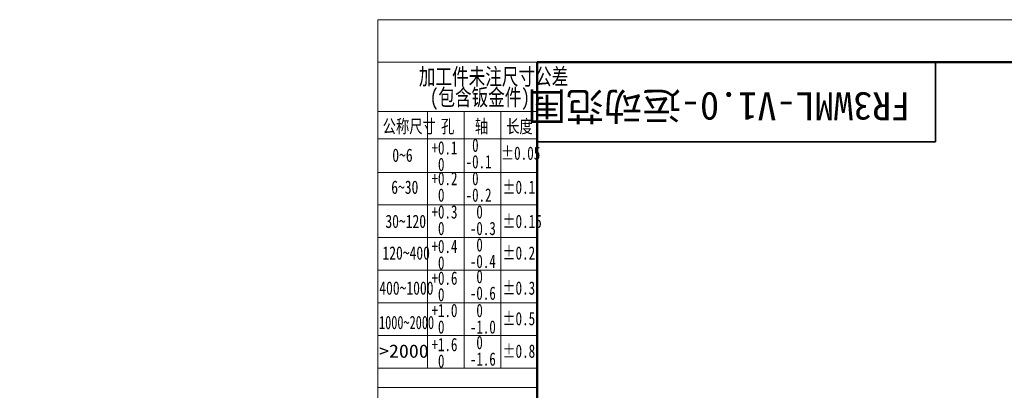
# Model space of a CAD drawing. Header units: millimetres. Extents: x -55 to 731, y 0 to 297.
# Tile 5 of 18: x -54 to 94, y 242 to 297. Entities that reach past the tile are written whole.
import ezdxf

# ---------------------------------------------------------------- set-up
doc = ezdxf.new("R2010")
doc.units = ezdxf.units.MM
doc.layers.add('标注层', color=150, linetype='Continuous')
doc.styles.add('SLDTEXTSTYLE0', font='仿宋_GB2312', dxfattribs={"bigfont": 'bigfont'})
doc.styles.add('SLDTEXTSTYLE3', font='HYSWLONGFANGSONG.TTF', dxfattribs={"bigfont": 'bigfont'})
doc.styles.add('SLDTEXTSTYLE4', font='HYSWLONGFANGSONG.TTF')
doc.styles.add('SLDTEXTSTYLE5', font='HYSWLONGFANGSONG.TTF', dxfattribs={"width": 0.957143})
doc.styles.add('SLDTEXTSTYLE6', font='HYSWLONGFANGSONG.TTF', dxfattribs={"width": 0.968558})
doc.styles.add('SLDTEXTSTYLE7', font='HYSWLONGFANGSONG.TTF', dxfattribs={"width": 0.902411})
doc.styles.add('SLDTEXTSTYLE8', font='HYSWLONGFANGSONG.TTF', dxfattribs={"width": 1.466704})

# ---------------------------------------------------------------- blocks, each defined once
blk = doc.blocks.new('SW_NOTE_2')
at = {"layer": '标注层', "color": 0, "char_height": 2.5, "attachment_point": 2, "style": 'SLDTEXTSTYLE3'}
for s, insert in [('\\M+189C1\\M+18D48\\M+18C8F\\M+196A2\\M+1928D\\M+18EDA\\M+190A1\\M+18CF6\\M+18DB7', (15.47, 3.22)), ('(\\M+195EF\\M+18ADC钣\\M+18BE0\\M+18C8F)', (13.41, 0.11))]:
    blk.add_mtext(s, dxfattribs=dict(at, insert=insert))
blk = doc.blocks.new('SW_NOTE_3')
at = {"layer": '标注层', "color": 0, "char_height": 2, "attachment_point": 1, "style": 'SLDTEXTSTYLE5'}
for s, insert in [(' 0', (0, 2.58)), ('-0.1', (0, 0.09))]:
    blk.add_mtext(s, dxfattribs=dict(at, insert=insert))
blk = doc.blocks.new('SW_NOTE_4')
at = {"layer": '标注层', "color": 0, "char_height": 2, "attachment_point": 1, "style": 'SLDTEXTSTYLE5'}
for s, insert in [('+0.1', (0, 2.58)), (' 0', (0, 0.09))]:
    blk.add_mtext(s, dxfattribs=dict(at, insert=insert))
blk = doc.blocks.new('SW_NOTE_5')
at = {"layer": '标注层', "color": 0, "char_height": 2, "attachment_point": 1, "style": 'SLDTEXTSTYLE5'}
for s, insert in [('+0.2', (0, 2.58)), (' 0', (0, 0.09))]:
    blk.add_mtext(s, dxfattribs=dict(at, insert=insert))
blk = doc.blocks.new('SW_NOTE_6')
at = {"layer": '标注层', "color": 0, "char_height": 2, "attachment_point": 1, "style": 'SLDTEXTSTYLE5'}
for s, insert in [('+0.3', (0, 2.58)), (' 0', (0, 0.09))]:
    blk.add_mtext(s, dxfattribs=dict(at, insert=insert))
blk = doc.blocks.new('SW_NOTE_7')
at = {"layer": '标注层', "color": 0, "char_height": 2, "attachment_point": 1, "style": 'SLDTEXTSTYLE5'}
for s, insert in [('+0.4', (0, 2.58)), (' 0', (0, 0.09))]:
    blk.add_mtext(s, dxfattribs=dict(at, insert=insert))
blk = doc.blocks.new('SW_NOTE_8')
at = {"layer": '标注层', "color": 0, "char_height": 2, "attachment_point": 1, "style": 'SLDTEXTSTYLE5'}
for s, insert in [(' 0', (0, 2.58)), ('-0.2', (0, 0.09))]:
    blk.add_mtext(s, dxfattribs=dict(at, insert=insert))
blk = doc.blocks.new('SW_NOTE_9')
at = {"layer": '标注层', "color": 0, "char_height": 2, "attachment_point": 1, "style": 'SLDTEXTSTYLE5'}
for s, insert in [(' 0', (0, 2.58)), ('-0.3', (0, 0.09))]:
    blk.add_mtext(s, dxfattribs=dict(at, insert=insert))
blk = doc.blocks.new('SW_NOTE_10')
at = {"layer": '标注层', "color": 0, "char_height": 2, "attachment_point": 1, "style": 'SLDTEXTSTYLE5'}
for s, insert in [(' 0', (0, 2.58)), ('-0.4', (0, 0.09))]:
    blk.add_mtext(s, dxfattribs=dict(at, insert=insert))
blk = doc.blocks.new('SW_NOTE_11')
at = {"layer": '标注层', "color": 0, "char_height": 2, "attachment_point": 1, "style": 'SLDTEXTSTYLE5'}
for s, insert in [('+0.6', (0, 2.58)), (' 0', (0, 0.09))]:
    blk.add_mtext(s, dxfattribs=dict(at, insert=insert))
blk = doc.blocks.new('SW_NOTE_12')
at = {"layer": '标注层', "color": 0, "char_height": 2, "attachment_point": 1, "style": 'SLDTEXTSTYLE5'}
for s, insert in [(' 0', (0, 2.58)), ('-0.6', (0, 0.09))]:
    blk.add_mtext(s, dxfattribs=dict(at, insert=insert))
blk = doc.blocks.new('SW_NOTE_13')
at = {"layer": '标注层', "color": 0, "char_height": 2, "attachment_point": 1, "style": 'SLDTEXTSTYLE5'}
for s, insert in [('+1.0', (0, 2.58)), (' 0', (0, 0.09))]:
    blk.add_mtext(s, dxfattribs=dict(at, insert=insert))
blk = doc.blocks.new('SW_NOTE_14')
at = {"layer": '标注层', "color": 0, "char_height": 2, "attachment_point": 1, "style": 'SLDTEXTSTYLE5'}
for s, insert in [(' 0', (0, 2.58)), ('-1.0', (0, 0.09))]:
    blk.add_mtext(s, dxfattribs=dict(at, insert=insert))
blk = doc.blocks.new('SW_NOTE_15')
at = {"layer": '标注层', "color": 0, "char_height": 2, "attachment_point": 1, "style": 'SLDTEXTSTYLE5'}
for s, insert in [('+1.6', (0, 2.58)), (' 0', (0, 0.09))]:
    blk.add_mtext(s, dxfattribs=dict(at, insert=insert))
blk = doc.blocks.new('SW_NOTE_16')
at = {"layer": '标注层', "color": 0, "char_height": 2, "attachment_point": 1, "style": 'SLDTEXTSTYLE5'}
for s, insert in [(' 0', (0, 2.58)), ('-1.6', (0, 0.09))]:
    blk.add_mtext(s, dxfattribs=dict(at, insert=insert))

msp = doc.modelspace()

# ---------------------------------------------------------------- linework, layer by layer
at = {"color": 7, "linetype": 'Continuous', "lineweight": 18}
for q in [(419.99299, 297.39658), (-0.00051, 0.39658)]:
    msp.add_line((-0.00051, 297.39658), q, dxfattribs=at)
at = {"color": 1, "linetype": 'Continuous', "lineweight": 18}
for p, q in [((23.99593, 290.98945), (-0.00051, 290.98945)), ((-0.00051, 290.98945), (-0.00051, 0.39658)), ((7.49311, 283.57314), (-0.00051, 283.57314)), ((7.49311, 283.57314), (7.49311, 279.57314)), ((7.49311, 283.57314), (12.99405, 283.57314)), ((12.99405, 283.57314), (12.99405, 244.89972)), ((18.49499, 283.57314), (12.99405, 283.57314)), ((18.49499, 283.57314), (18.49499, 244.89972)), ((18.49499, 283.57314), (23.99593, 283.57314)), ((-0.00407, 279.44918), (23.99593, 279.44918)), ((7.49311, 279.95448), (7.49311, 244.89972)), ((-0.00407, 274.40043), (23.99593, 274.40043)), ((-0.00407, 269.48364), (23.99593, 269.48364)), ((-0.00407, 264.56686), (23.99593, 264.56686)), ((-0.00407, 259.65007), (23.99593, 259.65007)), ((-0.00407, 254.73329), (23.99593, 254.73329)), ((-0.00407, 249.8165), (23.99593, 249.8165)), ((-0.00407, 244.89972), (23.99593, 244.89972)), ((-0.00051, 241.97166), (23.99593, 241.97166))]:
    msp.add_line(p, q, dxfattribs=at)
at = {"color": 7, "linetype": 'Continuous', "lineweight": 50}
for p, q in [((23.99593, 5.98945), (23.99593, 290.98945)), ((23.99593, 290.98945), (413.99593, 290.98945))]:
    msp.add_line(p, q, dxfattribs=at)
at = {"color": 7, "linetype": 'Continuous', "lineweight": 35}
for p, q in [((83.99593, 278.98945), (83.99593, 290.98945)), ((23.99593, 278.98945), (83.99593, 278.98945))]:
    msp.add_line(p, q, dxfattribs=at)

# ---------------------------------------------------------------- block references
at = {"layer": '标注层', "color": 1}
for name, p in [('SW_NOTE_2', (1.94389, 286.85673)), ('SW_NOTE_4', (8.0718, 276.50879)), ('SW_NOTE_3', (13.21283, 276.9051)), ('SW_NOTE_5', (8.0718, 271.88718)), ('SW_NOTE_8', (13.21283, 271.88718)), ('SW_NOTE_6', (8.0718, 266.86071)), ('SW_NOTE_9', (13.84731, 266.86071)), ('SW_NOTE_7', (8.0718, 261.6614)), ('SW_NOTE_10', (13.84731, 261.89706)), ('SW_NOTE_12', (13.84869, 257.11185)), ('SW_NOTE_11', (8.0718, 256.88797)), ('SW_NOTE_13', (8.0718, 252.01376)), ('SW_NOTE_14', (13.84869, 252.01376)), ('SW_NOTE_15', (8.0718, 246.88036)), ('SW_NOTE_16', (13.84869, 247.18694))]:
    msp.add_blockref(name, p, dxfattribs=at)

# ---------------------------------------------------------------- texts
at = {"color": 7, "linetype": 'Continuous', "lineweight": 0, "insert": (51.36372, 282.22528), "char_height": 4.2333333, "attachment_point": 2, "rotation": 180, "style": 'SLDTEXTSTYLE0'}
msp.add_mtext('FR3WML-V1.0-运动\\M+1E497围', dxfattribs=at)
at = {"layer": '标注层', "color": 1, "char_height": 2, "attachment_point": 1}
for s, insert, style in [('\\M+18CF6\\M+18FCC\\M+18EDA\\M+190A1', (0.72367, 282.33044), 'SLDTEXTSTYLE3'), ('\\M+18D45', (9.50784, 282.33044), 'SLDTEXTSTYLE3'), ('轴', (14.59894, 282.33044), 'SLDTEXTSTYLE3'), ('长\\M+19378', (19.32315, 282.33044), 'SLDTEXTSTYLE3'), ('0~6', (2.17174, 277.98234), 'SLDTEXTSTYLE4'), ('±0.05', (18.53426, 278.28873), 'SLDTEXTSTYLE6'), ('6~30', (2.00848, 273.16273), 'SLDTEXTSTYLE4'), ('±0.1', (18.74834, 273.16273), 'SLDTEXTSTYLE6'), ('30~120', (1.12932, 268.01911), 'SLDTEXTSTYLE4'), ('±0.15', (18.74834, 268.01911), 'SLDTEXTSTYLE6'), ('120~400', (0.69043, 263.25499), 'SLDTEXTSTYLE4'), ('±0.2', (18.74834, 263.25499), 'SLDTEXTSTYLE6'), ('±0.3', (18.74834, 257.97089), 'SLDTEXTSTYLE6'), ('400~1000', (0.20999, 257.97089), 'SLDTEXTSTYLE4'), ('1000~2000', (0.1711, 252.78244), 'SLDTEXTSTYLE7'), ('±0.5', (18.74834, 253.36199), 'SLDTEXTSTYLE6'), ('>2000', (0.1711, 248.46911), 'SLDTEXTSTYLE8'), ('±0.8', (18.74834, 248.46911), 'SLDTEXTSTYLE6')]:
    msp.add_mtext(s, dxfattribs=dict(at, insert=insert, style=style))

doc.saveas('drawing.dxf')
